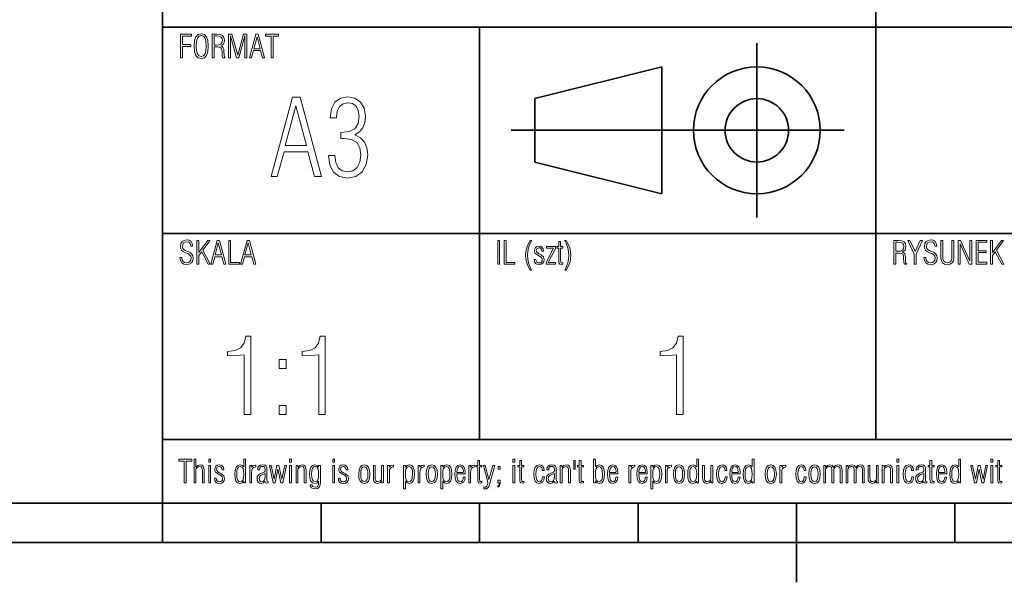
# Model space of a CAD drawing. Extents: x 0 to 420, y 0 to 297.
# Tile 2 of 7: x 211 to 273, y 5 to 40. Entities that reach past the tile are written whole.
import ezdxf

# ---------------------------------------------------------------- set-up
doc = ezdxf.new("R2010")
doc.units = 0

msp = doc.modelspace()

# ---------------------------------------------------------------- linework, layer by layer
at = {"color": 7, "lineweight": 35}
for p, q in [((220, 10), (220, 70)), ((265, 14), (265, 70)), ((220, 40), (385, 40)), ((240, 14), (240, 40)), ((257.5, 28), (257.5, 39)), ((243.5, 35.5), (251.5, 37.5)), ((251.5, 37.5), (251.5, 29.5)), ((243.5, 31.5), (243.5, 35.5)), ((242, 33.5), (263, 33.5)), ((251.5, 29.5), (243.5, 31.5)), ((220, 27), (385, 27)), ((220, 14), (385, 14)), ((10, 10), (410, 10)), ((220, 10), (220, 7.5)), ((220, 10), (410, 10)), ((230, 10), (230, 7.5)), ((240, 10), (240, 7.5)), ((250, 10), (250, 7.5)), ((260, 10), (260, 5)), ((270, 10), (270, 7.5)), ((110, 7.5), (310, 7.5))]:
    msp.add_line(p, q, dxfattribs=at)
at = {"color": 7, "lineweight": 13}
for points in [[(221.141, 38.061), (221.266, 38.061), (221.266, 38.788), (221.773, 38.788), (221.773, 38.903), (221.266, 38.903), (221.266, 39.444), (221.83, 39.444), (221.83, 39.561), (221.141, 39.561)], [(221.999, 38.812), (222.023, 38.468), (222.103, 38.224), (222.24, 38.077), (222.442, 38.031), (222.641, 38.077), (222.778, 38.222), (222.858, 38.466), (222.885, 38.812), (222.858, 39.156), (222.778, 39.398), (222.641, 39.543), (222.442, 39.591), (222.24, 39.543), (222.103, 39.398), (222.023, 39.154)], [(222.128, 38.812), (222.146, 39.102), (222.202, 39.309), (222.301, 39.434), (222.442, 39.477), (222.581, 39.434), (222.679, 39.309), (222.734, 39.102), (222.754, 38.812), (222.734, 38.52), (222.679, 38.313), (222.581, 38.188), (222.442, 38.148), (222.301, 38.188), (222.202, 38.313), (222.146, 38.52)], [(223.134, 38.061), (223.259, 38.061), (223.259, 38.76), (223.495, 38.76), (223.623, 38.742), (223.7, 38.685), (223.738, 38.585), (223.754, 38.436), (223.766, 38.194), (223.805, 38.061), (223.95, 38.061), (223.905, 38.132), (223.885, 38.226), (223.873, 38.49), (223.857, 38.613), (223.825, 38.707), (223.764, 38.776), (223.674, 38.82), (223.772, 38.874), (223.843, 38.953), (223.883, 39.056), (223.897, 39.187), (223.867, 39.354), (223.781, 39.47), (223.634, 39.539), (223.426, 39.561), (223.134, 39.561)], [(223.259, 38.87), (223.259, 39.45), (223.422, 39.45), (223.575, 39.434), (223.686, 39.386), (223.75, 39.299), (223.772, 39.172), (223.748, 39.028), (223.676, 38.933), (223.555, 38.885), (223.388, 38.87)], [(224.157, 38.061), (224.282, 38.061), (224.282, 39.454), (224.672, 38.061), (224.807, 38.061), (225.196, 39.454), (225.196, 38.061), (225.321, 38.061), (225.321, 39.561), (225.109, 39.561), (224.739, 38.236), (224.37, 39.561), (224.157, 39.561)], [(225.49, 38.061), (225.607, 38.061), (225.736, 38.532), (226.189, 38.532), (226.315, 38.061), (226.442, 38.061), (226.042, 39.561), (225.895, 39.561)], [(225.758, 38.647), (225.961, 39.396), (226.162, 38.647)], [(226.845, 38.061), (226.97, 38.061), (226.97, 39.44), (227.312, 39.44), (227.312, 39.561), (226.499, 39.561), (226.499, 39.44), (226.845, 39.44)], [(226.846, 30.584), (227.235, 30.584), (227.664, 32.154), (229.174, 32.154), (229.597, 30.584), (230.02, 30.584), (228.685, 35.584), (228.195, 35.584)], [(230.463, 31.906), (230.55, 31.302), (230.792, 30.852), (231.168, 30.584), (231.664, 30.49), (232.195, 30.584), (232.597, 30.872), (232.852, 31.336), (232.946, 31.946), (232.893, 32.396), (232.745, 32.758), (232.497, 33.027), (232.141, 33.215), (232.423, 33.403), (232.631, 33.664), (232.758, 33.993), (232.805, 34.389), (232.718, 34.893), (232.49, 35.275), (232.128, 35.523), (231.671, 35.611), (231.221, 35.523), (230.879, 35.268), (230.658, 34.852), (230.577, 34.295), (230.98, 34.295), (230.98, 34.315), (231.027, 34.711), (231.168, 35), (231.389, 35.174), (231.685, 35.242), (231.98, 35.181), (232.208, 35.013), (232.349, 34.745), (232.403, 34.389), (232.336, 33.926), (232.128, 33.604), (231.779, 33.416), (231.275, 33.356), (231.248, 33.356), (231.248, 32.987), (231.456, 32.993), (231.926, 32.926), (232.255, 32.732), (232.45, 32.403), (232.517, 31.933), (232.45, 31.483), (232.275, 31.148), (232.007, 30.94), (231.671, 30.872), (231.342, 30.94), (231.087, 31.134), (230.926, 31.463), (230.866, 31.906)], [(227.738, 32.537), (228.416, 35.034), (229.087, 32.537)], [(221.091, 25.488), (221.123, 25.289), (221.205, 25.146), (221.334, 25.059), (221.509, 25.029), (221.687, 25.059), (221.819, 25.142), (221.902, 25.272), (221.932, 25.45), (221.912, 25.587), (221.852, 25.697), (221.747, 25.786), (221.596, 25.86), (221.431, 25.925), (221.314, 26.009), (221.266, 26.094), (221.25, 26.197), (221.27, 26.307), (221.326, 26.396), (221.415, 26.452), (221.525, 26.474), (221.626, 26.456), (221.703, 26.404), (221.753, 26.319), (221.777, 26.203), (221.898, 26.203), (221.898, 26.213), (221.87, 26.372), (221.795, 26.491), (221.674, 26.565), (221.517, 26.591), (221.356, 26.561), (221.232, 26.481), (221.149, 26.358), (221.121, 26.203), (221.139, 26.06), (221.197, 25.947), (221.298, 25.856), (221.443, 25.782), (221.59, 25.723), (221.709, 25.659), (221.781, 25.566), (221.805, 25.45), (221.783, 25.321), (221.723, 25.226), (221.626, 25.168), (221.499, 25.148), (221.385, 25.17), (221.298, 25.234), (221.24, 25.341), (221.217, 25.488)], [(222.166, 25.061), (222.291, 25.061), (222.291, 25.603), (222.47, 25.846), (222.881, 25.061), (223.013, 25.061), (222.548, 25.951), (222.995, 26.561), (222.852, 26.561), (222.291, 25.792), (222.291, 26.561), (222.166, 26.561)], [(223.046, 25.061), (223.162, 25.061), (223.291, 25.532), (223.744, 25.532), (223.871, 25.061), (223.998, 25.061), (223.597, 26.561), (223.45, 26.561)], [(223.313, 25.647), (223.517, 26.396), (223.718, 25.647)], [(224.171, 25.061), (224.848, 25.061), (224.848, 25.174), (224.296, 25.174), (224.296, 26.561), (224.171, 26.561)], [(224.924, 25.061), (225.041, 25.061), (225.17, 25.532), (225.623, 25.532), (225.75, 25.061), (225.877, 25.061), (225.476, 26.561), (225.329, 26.561)], [(225.192, 25.647), (225.395, 26.396), (225.597, 25.647)], [(241.145, 25.061), (241.27, 25.061), (241.27, 26.561), (241.145, 26.561)], [(241.558, 25.061), (242.234, 25.061), (242.234, 25.174), (241.683, 25.174), (241.683, 26.561), (241.558, 26.561)], [(243.289, 24.679), (243.177, 24.914), (243.098, 25.146), (243.05, 25.383), (243.036, 25.621), (243.05, 25.856), (243.098, 26.092), (243.177, 26.328), (243.289, 26.561), (243.199, 26.561), (243.072, 26.33), (242.981, 26.094), (242.927, 25.858), (242.909, 25.621), (242.927, 25.381), (242.981, 25.144), (243.072, 24.91), (243.199, 24.679)], [(243.442, 25.361), (243.442, 25.351), (243.462, 25.212), (243.523, 25.111), (243.623, 25.051), (243.76, 25.029), (243.891, 25.053), (243.994, 25.113), (244.058, 25.212), (244.083, 25.339), (244.032, 25.514), (243.893, 25.639), (243.762, 25.705), (243.662, 25.768), (243.599, 25.836), (243.577, 25.929), (243.623, 26.05), (243.752, 26.094), (243.823, 26.08), (243.877, 26.042), (243.913, 25.977), (243.936, 25.889), (244.046, 25.889), (244.022, 26.021), (243.962, 26.118), (243.867, 26.174), (243.738, 26.195), (243.623, 26.174), (243.539, 26.118), (243.485, 26.034), (243.466, 25.927), (243.479, 25.818), (243.517, 25.74), (243.68, 25.625), (243.885, 25.504), (243.942, 25.434), (243.962, 25.337), (243.948, 25.252), (243.907, 25.188), (243.843, 25.148), (243.758, 25.134), (243.672, 25.148), (243.607, 25.19), (243.567, 25.262), (243.555, 25.361)], [(244.205, 25.061), (244.797, 25.061), (244.797, 25.166), (244.334, 25.166), (244.797, 26.05), (244.797, 26.166), (244.232, 26.166), (244.232, 26.064), (244.668, 26.064), (244.205, 25.166)], [(245.262, 25.055), (245.262, 25.146), (245.204, 25.14), (245.152, 25.148), (245.126, 25.176), (245.113, 25.303), (245.113, 26.068), (245.262, 26.068), (245.262, 26.166), (245.113, 26.166), (245.113, 26.479), (244.997, 26.479), (244.997, 26.166), (244.886, 26.166), (244.886, 26.068), (244.997, 26.068), (244.997, 25.327), (244.999, 25.2), (245.021, 25.111), (245.073, 25.061), (245.172, 25.045)], [(245.381, 24.679), (245.474, 24.679), (245.601, 24.912), (245.691, 25.144), (245.746, 25.381), (245.764, 25.621), (245.746, 25.858), (245.691, 26.094), (245.601, 26.33), (245.474, 26.561), (245.381, 26.561), (245.492, 26.328), (245.57, 26.092), (245.619, 25.856), (245.635, 25.621), (245.619, 25.383), (245.57, 25.146), (245.492, 24.912)], [(266.139, 25.061), (266.264, 25.061), (266.264, 25.76), (266.499, 25.76), (266.628, 25.742), (266.705, 25.685), (266.743, 25.585), (266.759, 25.436), (266.771, 25.194), (266.809, 25.061), (266.954, 25.061), (266.91, 25.132), (266.89, 25.226), (266.878, 25.49), (266.862, 25.613), (266.83, 25.707), (266.769, 25.776), (266.679, 25.82), (266.777, 25.874), (266.848, 25.953), (266.888, 26.056), (266.902, 26.187), (266.872, 26.354), (266.785, 26.47), (266.638, 26.539), (266.431, 26.561), (266.139, 26.561)], [(266.264, 25.87), (266.264, 26.45), (266.427, 26.45), (266.58, 26.434), (266.691, 26.386), (266.755, 26.299), (266.777, 26.172), (266.753, 26.028), (266.681, 25.933), (266.56, 25.885), (266.393, 25.87)], [(267.421, 25.061), (267.546, 25.061), (267.546, 25.701), (267.949, 26.561), (267.808, 26.561), (267.482, 25.854), (267.16, 26.561), (267.025, 26.561), (267.421, 25.701)], [(268.04, 25.488), (268.072, 25.289), (268.154, 25.146), (268.283, 25.059), (268.458, 25.029), (268.636, 25.059), (268.768, 25.142), (268.851, 25.272), (268.881, 25.45), (268.861, 25.587), (268.801, 25.697), (268.696, 25.786), (268.545, 25.86), (268.38, 25.925), (268.263, 26.009), (268.215, 26.094), (268.199, 26.197), (268.219, 26.307), (268.275, 26.396), (268.364, 26.452), (268.474, 26.474), (268.575, 26.456), (268.652, 26.404), (268.702, 26.319), (268.726, 26.203), (268.847, 26.203), (268.847, 26.213), (268.819, 26.372), (268.744, 26.491), (268.624, 26.565), (268.466, 26.591), (268.305, 26.561), (268.181, 26.481), (268.098, 26.358), (268.07, 26.203), (268.088, 26.06), (268.146, 25.947), (268.247, 25.856), (268.392, 25.782), (268.539, 25.723), (268.658, 25.659), (268.73, 25.566), (268.754, 25.45), (268.732, 25.321), (268.672, 25.226), (268.575, 25.168), (268.448, 25.148), (268.334, 25.17), (268.247, 25.234), (268.189, 25.341), (268.166, 25.488)], [(269.934, 26.561), (269.809, 26.561), (269.809, 25.482), (269.801, 25.369), (269.771, 25.277), (269.67, 25.18), (269.526, 25.146), (269.379, 25.18), (269.28, 25.277), (269.244, 25.395), (269.24, 25.55), (269.24, 26.561), (269.115, 26.561), (269.115, 25.458), (269.141, 25.272), (269.219, 25.138), (269.348, 25.059), (269.526, 25.031), (269.699, 25.059), (269.828, 25.138), (269.906, 25.272), (269.934, 25.458)], [(270.21, 25.061), (270.335, 25.061), (270.335, 26.344), (270.903, 25.061), (271.056, 25.061), (271.056, 26.561), (270.931, 26.561), (270.937, 25.252), (270.359, 26.561), (270.21, 26.561)], [(271.332, 25.061), (272.02, 25.061), (272.02, 25.178), (271.456, 25.178), (271.456, 25.788), (271.964, 25.788), (271.964, 25.903), (271.456, 25.903), (271.456, 26.444), (272.02, 26.444), (272.02, 26.561), (271.332, 26.561)], [(272.244, 25.061), (272.368, 25.061), (272.368, 25.603), (272.548, 25.846), (272.958, 25.061), (273.091, 25.061), (272.626, 25.951), (273.073, 26.561), (272.93, 26.561), (272.368, 25.792), (272.368, 26.561), (272.244, 26.561)], [(225.154, 15.584), (225.564, 15.584), (225.564, 20.51), (225.248, 20.51), (225.141, 20.074), (224.926, 19.785), (224.584, 19.611), (224.107, 19.55), (224.107, 19.295), (224.376, 19.289), (225.154, 19.349)], [(229.859, 15.584), (230.268, 15.584), (230.268, 20.51), (229.953, 20.51), (229.846, 20.074), (229.631, 19.785), (229.289, 19.611), (228.812, 19.55), (228.812, 19.295), (229.081, 19.289), (229.859, 19.349)], [(252.436, 15.584), (252.846, 15.584), (252.846, 20.51), (252.53, 20.51), (252.423, 20.074), (252.208, 19.785), (251.866, 19.611), (251.389, 19.55), (251.389, 19.295), (251.658, 19.289), (252.436, 19.349)], [(227.349, 18.49), (227.792, 18.49), (227.792, 19.047), (227.349, 19.047)], [(227.349, 15.584), (227.792, 15.584), (227.792, 16.141), (227.349, 16.141)], [(221.37, 11.268), (221.495, 11.268), (221.495, 12.647), (221.838, 12.647), (221.838, 12.768), (221.024, 12.768), (221.024, 12.647), (221.37, 12.647)], [(221.993, 11.268), (222.109, 11.268), (222.109, 12.112), (222.128, 12.174), (222.176, 12.235), (222.248, 12.277), (222.337, 12.295), (222.426, 12.277), (222.478, 12.224), (222.502, 12.136), (222.51, 12.013), (222.51, 11.268), (222.627, 11.268), (222.627, 12.051), (222.613, 12.204), (222.568, 12.313), (222.488, 12.38), (222.371, 12.402), (222.222, 12.365), (222.109, 12.263), (222.109, 12.768), (221.993, 12.768)], [(222.915, 12.577), (223.032, 12.577), (223.032, 12.768), (222.915, 12.768)], [(225.242, 12.768), (225.126, 12.768), (225.126, 12.271), (225.027, 12.371), (224.892, 12.406), (224.741, 12.367), (224.636, 12.259), (224.574, 12.073), (224.554, 11.818), (224.572, 11.56), (224.63, 11.379), (224.733, 11.272), (224.886, 11.238), (225.019, 11.272), (225.126, 11.383), (225.126, 11.268), (225.242, 11.268)], [(228.015, 12.577), (228.132, 12.577), (228.132, 12.768), (228.015, 12.768)], [(230.735, 12.577), (230.852, 12.577), (230.852, 12.768), (230.735, 12.768)], [(240.156, 11.262), (240.156, 11.353), (240.097, 11.347), (240.045, 11.355), (240.019, 11.383), (240.007, 11.51), (240.007, 12.275), (240.156, 12.275), (240.156, 12.373), (240.007, 12.373), (240.007, 12.686), (239.89, 12.686), (239.89, 12.373), (239.779, 12.373), (239.779, 12.275), (239.89, 12.275), (239.89, 11.534), (239.892, 11.407), (239.914, 11.318), (239.966, 11.268), (240.065, 11.252)], [(242.103, 12.577), (242.219, 12.577), (242.219, 12.768), (242.103, 12.768)], [(242.801, 11.262), (242.801, 11.353), (242.743, 11.347), (242.691, 11.355), (242.664, 11.383), (242.652, 11.51), (242.652, 12.275), (242.801, 12.275), (242.801, 12.373), (242.652, 12.373), (242.652, 12.686), (242.536, 12.686), (242.536, 12.373), (242.425, 12.373), (242.425, 12.275), (242.536, 12.275), (242.536, 11.534), (242.538, 11.407), (242.56, 11.318), (242.612, 11.268), (242.711, 11.252)], [(246.039, 12.678), (245.954, 12.678), (245.954, 12.134), (246.039, 12.134)], [(246.554, 11.262), (246.554, 11.353), (246.496, 11.347), (246.444, 11.355), (246.417, 11.383), (246.405, 11.51), (246.405, 12.275), (246.554, 12.275), (246.554, 12.373), (246.405, 12.373), (246.405, 12.686), (246.289, 12.686), (246.289, 12.373), (246.178, 12.373), (246.178, 12.275), (246.289, 12.275), (246.289, 11.534), (246.291, 11.407), (246.313, 11.318), (246.365, 11.268), (246.464, 11.252)], [(247.201, 11.268), (247.317, 11.268), (247.317, 11.383), (247.422, 11.272), (247.557, 11.238), (247.708, 11.272), (247.811, 11.379), (247.869, 11.56), (247.889, 11.818), (247.867, 12.073), (247.805, 12.259), (247.7, 12.367), (247.551, 12.406), (247.416, 12.371), (247.317, 12.271), (247.317, 12.768), (247.201, 12.768)], [(253.823, 12.768), (253.706, 12.768), (253.706, 12.271), (253.607, 12.371), (253.472, 12.406), (253.321, 12.367), (253.217, 12.259), (253.154, 12.073), (253.134, 11.818), (253.152, 11.56), (253.211, 11.379), (253.313, 11.272), (253.466, 11.238), (253.599, 11.272), (253.706, 11.383), (253.706, 11.268), (253.823, 11.268)], [(257.322, 12.768), (257.205, 12.768), (257.205, 12.271), (257.107, 12.371), (256.972, 12.406), (256.821, 12.367), (256.716, 12.259), (256.654, 12.073), (256.634, 11.818), (256.652, 11.56), (256.71, 11.379), (256.813, 11.272), (256.966, 11.238), (257.099, 11.272), (257.205, 11.383), (257.205, 11.268), (257.322, 11.268)], [(266.34, 12.577), (266.457, 12.577), (266.457, 12.768), (266.34, 12.768)], [(268.69, 11.262), (268.69, 11.353), (268.632, 11.347), (268.579, 11.355), (268.553, 11.383), (268.541, 11.51), (268.541, 12.275), (268.69, 12.275), (268.69, 12.373), (268.541, 12.373), (268.541, 12.686), (268.424, 12.686), (268.424, 12.373), (268.313, 12.373), (268.313, 12.275), (268.424, 12.275), (268.424, 11.534), (268.426, 11.407), (268.448, 11.318), (268.501, 11.268), (268.599, 11.252)], [(270.359, 12.768), (270.242, 12.768), (270.242, 12.271), (270.144, 12.371), (270.009, 12.406), (269.858, 12.367), (269.753, 12.259), (269.691, 12.073), (269.67, 11.818), (269.689, 11.56), (269.747, 11.379), (269.85, 11.272), (270.003, 11.238), (270.136, 11.272), (270.242, 11.383), (270.242, 11.268), (270.359, 11.268)], [(272.264, 12.577), (272.381, 12.577), (272.381, 12.768), (272.264, 12.768)], [(272.962, 11.262), (272.962, 11.353), (272.904, 11.347), (272.852, 11.355), (272.826, 11.383), (272.813, 11.51), (272.813, 12.275), (272.962, 12.275), (272.962, 12.373), (272.813, 12.373), (272.813, 12.686), (272.697, 12.686), (272.697, 12.373), (272.586, 12.373), (272.586, 12.275), (272.697, 12.275), (272.697, 11.534), (272.699, 11.407), (272.721, 11.318), (272.773, 11.268), (272.872, 11.252)], [(222.915, 11.268), (223.032, 11.268), (223.032, 12.373), (222.915, 12.373)], [(223.271, 11.568), (223.271, 11.558), (223.291, 11.419), (223.352, 11.318), (223.452, 11.258), (223.589, 11.236), (223.72, 11.26), (223.823, 11.32), (223.887, 11.419), (223.911, 11.546), (223.861, 11.721), (223.722, 11.846), (223.591, 11.912), (223.491, 11.975), (223.428, 12.043), (223.406, 12.136), (223.452, 12.257), (223.581, 12.301), (223.652, 12.287), (223.706, 12.249), (223.742, 12.184), (223.764, 12.096), (223.875, 12.096), (223.851, 12.229), (223.791, 12.325), (223.696, 12.382), (223.567, 12.402), (223.452, 12.382), (223.368, 12.325), (223.313, 12.241), (223.295, 12.134), (223.307, 12.025), (223.346, 11.947), (223.509, 11.832), (223.714, 11.711), (223.77, 11.641), (223.791, 11.544), (223.777, 11.459), (223.736, 11.395), (223.672, 11.355), (223.587, 11.341), (223.501, 11.355), (223.436, 11.397), (223.396, 11.469), (223.384, 11.568)], [(225.126, 11.822), (225.113, 11.608), (225.075, 11.457), (225.007, 11.367), (224.9, 11.339), (224.797, 11.367), (224.729, 11.455), (224.691, 11.604), (224.681, 11.818), (224.693, 12.029), (224.733, 12.178), (224.801, 12.269), (224.904, 12.299), (225.009, 12.269), (225.077, 12.18), (225.113, 12.031)], [(225.502, 11.268), (225.619, 11.268), (225.619, 11.908), (225.627, 12.069), (225.665, 12.18), (225.746, 12.245), (225.883, 12.271), (225.883, 12.39), (225.86, 12.39), (225.715, 12.355), (225.619, 12.253), (225.619, 12.373), (225.502, 12.373)], [(226.67, 11.264), (226.67, 11.351), (226.658, 11.351), (226.593, 11.379), (226.585, 11.473), (226.585, 12.13), (226.577, 12.231), (226.541, 12.315), (226.448, 12.378), (226.309, 12.4), (226.181, 12.38), (226.084, 12.323), (226.021, 12.237), (226.001, 12.124), (226.001, 12.1), (226.116, 12.1), (226.128, 12.188), (226.164, 12.255), (226.223, 12.293), (226.305, 12.307), (226.378, 12.297), (226.428, 12.267), (226.458, 12.214), (226.468, 12.138), (226.468, 12.045), (226.452, 11.983), (226.408, 11.945), (226.237, 11.882), (226.114, 11.824), (226.03, 11.751), (225.979, 11.661), (225.963, 11.542), (225.979, 11.413), (226.032, 11.316), (226.112, 11.258), (226.223, 11.236), (226.358, 11.266), (226.464, 11.349), (226.513, 11.276), (226.587, 11.254)], [(226.468, 11.86), (226.468, 11.677), (226.452, 11.528), (226.412, 11.423), (226.344, 11.361), (226.247, 11.341), (226.179, 11.353), (226.128, 11.393), (226.086, 11.542), (226.108, 11.649), (226.181, 11.727), (226.299, 11.792)], [(226.746, 12.373), (226.98, 11.268), (227.105, 11.268), (227.28, 12.132), (227.457, 11.268), (227.578, 11.268), (227.815, 12.373), (227.705, 12.373), (227.521, 11.494), (227.342, 12.373), (227.217, 12.373), (227.044, 11.494), (226.859, 12.373)], [(228.015, 11.268), (228.132, 11.268), (228.132, 12.373), (228.015, 12.373)], [(228.943, 11.268), (229.06, 11.268), (229.06, 12.051), (229.046, 12.204), (228.999, 12.313), (228.919, 12.38), (228.8, 12.402), (228.651, 12.365), (228.53, 12.253), (228.53, 12.373), (228.421, 12.373), (228.421, 11.268), (228.538, 11.268), (228.538, 12.112), (228.558, 12.174), (228.609, 12.235), (228.772, 12.295), (228.862, 12.277), (228.915, 12.222), (228.937, 12.134), (228.943, 12.013)], [(229.849, 11.367), (229.849, 11.28), (229.833, 11.155), (229.793, 11.067), (229.724, 11.012), (229.634, 10.992), (229.491, 11.033), (229.428, 11.143), (229.309, 11.143), (229.338, 11.039), (229.4, 10.958), (229.493, 10.906), (229.607, 10.886), (229.781, 10.914), (229.891, 10.996), (229.948, 11.139), (229.966, 11.343), (229.966, 12.371), (229.849, 12.371), (229.849, 12.257), (229.742, 12.365), (229.609, 12.402), (229.456, 12.365), (229.354, 12.259), (229.295, 12.078), (229.277, 11.822), (229.297, 11.564), (229.36, 11.379), (229.464, 11.27), (229.615, 11.234), (229.75, 11.268)], [(229.849, 11.818), (229.837, 11.606), (229.801, 11.457), (229.732, 11.369), (229.628, 11.341), (229.525, 11.369), (229.456, 11.459), (229.416, 11.608), (229.404, 11.822), (229.414, 12.033), (229.452, 12.182), (229.521, 12.271), (229.623, 12.301), (229.73, 12.271), (229.799, 12.18), (229.837, 12.029)], [(230.735, 11.268), (230.852, 11.268), (230.852, 12.373), (230.735, 12.373)], [(231.091, 11.568), (231.091, 11.558), (231.111, 11.419), (231.172, 11.318), (231.272, 11.258), (231.409, 11.236), (231.54, 11.26), (231.643, 11.32), (231.707, 11.419), (231.732, 11.546), (231.681, 11.721), (231.542, 11.846), (231.411, 11.912), (231.311, 11.975), (231.248, 12.043), (231.226, 12.136), (231.272, 12.257), (231.401, 12.301), (231.472, 12.287), (231.526, 12.249), (231.562, 12.184), (231.585, 12.096), (231.695, 12.096), (231.671, 12.229), (231.611, 12.325), (231.516, 12.382), (231.387, 12.402), (231.272, 12.382), (231.188, 12.325), (231.134, 12.241), (231.115, 12.134), (231.128, 12.025), (231.166, 11.947), (231.329, 11.832), (231.534, 11.711), (231.591, 11.641), (231.611, 11.544), (231.597, 11.459), (231.556, 11.395), (231.492, 11.355), (231.407, 11.341), (231.321, 11.355), (231.256, 11.397), (231.216, 11.469), (231.204, 11.568)], [(232.374, 11.818), (232.394, 11.562), (232.46, 11.381), (232.571, 11.272), (232.728, 11.238), (232.883, 11.272), (232.994, 11.381), (233.06, 11.562), (233.083, 11.818), (233.058, 12.071), (232.992, 12.253), (232.881, 12.361), (232.728, 12.4), (232.573, 12.361), (232.462, 12.253), (232.396, 12.071)], [(232.501, 11.818), (232.515, 12.023), (232.557, 12.172), (232.63, 12.261), (232.728, 12.291), (232.827, 12.261), (232.897, 12.172), (232.942, 12.023), (232.958, 11.818), (232.942, 11.61), (232.897, 11.463), (232.825, 11.373), (232.728, 11.345), (232.63, 11.373), (232.557, 11.463), (232.515, 11.61)], [(233.419, 12.373), (233.302, 12.373), (233.302, 11.588), (233.314, 11.435), (233.36, 11.327), (233.441, 11.262), (233.562, 11.24), (233.709, 11.274), (233.832, 11.389), (233.832, 11.268), (233.94, 11.268), (233.94, 12.373), (233.823, 12.373), (233.823, 11.53), (233.801, 11.465), (233.751, 11.405), (233.59, 11.347), (233.497, 11.363), (233.447, 11.417), (233.423, 11.504), (233.419, 11.627)], [(234.194, 11.268), (234.311, 11.268), (234.311, 11.908), (234.319, 12.069), (234.357, 12.18), (234.438, 12.245), (234.574, 12.271), (234.574, 12.39), (234.552, 12.39), (234.407, 12.355), (234.311, 12.253), (234.311, 12.373), (234.194, 12.373)], [(235.211, 10.886), (235.328, 10.886), (235.328, 11.367), (235.426, 11.268), (235.561, 11.234), (235.71, 11.27), (235.815, 11.379), (235.877, 11.564), (235.899, 11.822), (235.879, 12.078), (235.821, 12.259), (235.718, 12.363), (235.567, 12.4), (235.432, 12.363), (235.328, 12.255), (235.328, 12.373), (235.211, 12.373)], [(235.328, 11.816), (235.338, 12.027), (235.376, 12.178), (235.444, 12.269), (235.553, 12.299), (235.654, 12.269), (235.722, 12.18), (235.76, 12.031), (235.772, 11.822), (235.758, 11.608), (235.718, 11.459), (235.65, 11.369), (235.549, 11.341), (235.442, 11.369), (235.374, 11.457), (235.338, 11.606)], [(236.123, 11.268), (236.24, 11.268), (236.24, 11.908), (236.248, 12.069), (236.286, 12.18), (236.366, 12.245), (236.503, 12.271), (236.503, 12.39), (236.481, 12.39), (236.336, 12.355), (236.24, 12.253), (236.24, 12.373), (236.123, 12.373)], [(236.632, 11.818), (236.652, 11.562), (236.719, 11.381), (236.83, 11.272), (236.987, 11.238), (237.142, 11.272), (237.252, 11.381), (237.319, 11.562), (237.341, 11.818), (237.317, 12.071), (237.25, 12.253), (237.14, 12.361), (236.987, 12.4), (236.832, 12.361), (236.721, 12.253), (236.654, 12.071)], [(236.759, 11.818), (236.773, 12.023), (236.815, 12.172), (236.888, 12.261), (236.987, 12.291), (237.085, 12.261), (237.156, 12.172), (237.2, 12.023), (237.216, 11.818), (237.2, 11.61), (237.156, 11.463), (237.083, 11.373), (236.987, 11.345), (236.888, 11.373), (236.815, 11.463), (236.773, 11.61)], [(237.568, 10.886), (237.685, 10.886), (237.685, 11.367), (237.784, 11.268), (237.919, 11.234), (238.068, 11.27), (238.172, 11.379), (238.235, 11.564), (238.257, 11.822), (238.237, 12.078), (238.179, 12.259), (238.076, 12.363), (237.925, 12.4), (237.79, 12.363), (237.685, 12.255), (237.685, 12.373), (237.568, 12.373)], [(237.685, 11.816), (237.695, 12.027), (237.734, 12.178), (237.802, 12.269), (237.911, 12.299), (238.011, 12.269), (238.08, 12.18), (238.118, 12.031), (238.13, 11.822), (238.116, 11.608), (238.076, 11.459), (238.007, 11.369), (237.907, 11.341), (237.8, 11.369), (237.732, 11.457), (237.695, 11.606)], [(239.095, 11.622), (238.976, 11.622), (238.958, 11.5), (238.917, 11.413), (238.855, 11.359), (238.774, 11.343), (238.686, 11.369), (238.623, 11.447), (238.587, 11.58), (238.575, 11.767), (238.575, 11.83), (239.101, 11.83), (239.101, 11.922), (239.079, 12.13), (239.018, 12.279), (238.919, 12.369), (238.785, 12.4), (238.634, 12.363), (238.529, 12.255), (238.466, 12.073), (238.448, 11.818), (238.466, 11.56), (238.527, 11.379), (238.628, 11.272), (238.774, 11.238), (238.903, 11.264), (239, 11.335), (239.064, 11.453)], [(238.575, 11.929), (238.575, 11.939), (238.587, 12.094), (238.628, 12.206), (238.692, 12.273), (238.783, 12.297), (238.865, 12.275), (238.926, 12.214), (238.966, 12.114), (238.98, 11.977), (238.978, 11.929)], [(239.322, 11.268), (239.439, 11.268), (239.439, 11.908), (239.447, 12.069), (239.485, 12.18), (239.566, 12.245), (239.703, 12.271), (239.703, 12.39), (239.681, 12.39), (239.536, 12.355), (239.439, 12.253), (239.439, 12.373), (239.322, 12.373)], [(240.625, 11.171), (240.957, 12.373), (240.836, 12.373), (240.593, 11.484), (240.363, 12.373), (240.244, 12.373), (240.5, 11.393), (240.522, 11.264), (240.508, 11.151), (240.468, 11.063), (240.405, 11.008), (240.323, 10.988), (240.262, 10.996), (240.262, 10.894), (240.339, 10.884), (240.446, 10.902), (240.524, 10.952), (240.579, 11.043)], [(241.166, 12.14), (241.299, 12.14), (241.299, 12.307), (241.166, 12.307)], [(242.103, 11.268), (242.219, 11.268), (242.219, 12.373), (242.103, 12.373)], [(244.09, 11.645), (243.971, 11.645), (243.951, 11.514), (243.911, 11.421), (243.85, 11.363), (243.776, 11.345), (243.685, 11.375), (243.619, 11.465), (243.574, 11.614), (243.56, 11.82), (243.574, 12.025), (243.617, 12.174), (243.685, 12.263), (243.78, 12.295), (243.848, 12.279), (243.907, 12.233), (243.945, 12.158), (243.963, 12.059), (244.078, 12.059), (244.05, 12.202), (243.989, 12.311), (243.895, 12.378), (243.776, 12.402), (243.627, 12.363), (243.52, 12.255), (243.456, 12.073), (243.436, 11.82), (243.456, 11.566), (243.52, 11.383), (243.625, 11.274), (243.77, 11.238), (243.897, 11.264), (243.993, 11.341), (244.058, 11.467)], [(244.923, 11.264), (244.923, 11.351), (244.911, 11.351), (244.847, 11.379), (244.839, 11.473), (244.839, 12.13), (244.831, 12.231), (244.795, 12.315), (244.702, 12.378), (244.563, 12.4), (244.434, 12.38), (244.338, 12.323), (244.275, 12.237), (244.255, 12.124), (244.255, 12.1), (244.37, 12.1), (244.382, 12.188), (244.418, 12.255), (244.477, 12.293), (244.559, 12.307), (244.632, 12.297), (244.682, 12.267), (244.712, 12.214), (244.722, 12.138), (244.722, 12.045), (244.706, 11.983), (244.662, 11.945), (244.491, 11.882), (244.368, 11.824), (244.283, 11.751), (244.233, 11.661), (244.217, 11.542), (244.233, 11.413), (244.285, 11.316), (244.366, 11.258), (244.477, 11.236), (244.611, 11.266), (244.718, 11.349), (244.766, 11.276), (244.841, 11.254)], [(244.722, 11.86), (244.722, 11.677), (244.706, 11.528), (244.666, 11.423), (244.597, 11.361), (244.501, 11.341), (244.432, 11.353), (244.382, 11.393), (244.34, 11.542), (244.362, 11.649), (244.434, 11.727), (244.553, 11.792)], [(245.616, 11.268), (245.733, 11.268), (245.733, 12.051), (245.719, 12.204), (245.672, 12.313), (245.592, 12.38), (245.473, 12.402), (245.324, 12.365), (245.203, 12.253), (245.203, 12.373), (245.095, 12.373), (245.095, 11.268), (245.211, 11.268), (245.211, 12.112), (245.232, 12.174), (245.282, 12.235), (245.445, 12.295), (245.536, 12.277), (245.588, 12.222), (245.61, 12.134), (245.616, 12.013)], [(247.317, 11.822), (247.328, 12.031), (247.364, 12.18), (247.432, 12.269), (247.539, 12.299), (247.64, 12.269), (247.708, 12.178), (247.748, 12.029), (247.762, 11.818), (247.75, 11.604), (247.712, 11.455), (247.644, 11.367), (247.543, 11.339), (247.434, 11.367), (247.366, 11.457), (247.328, 11.608)], [(248.727, 11.622), (248.608, 11.622), (248.59, 11.5), (248.55, 11.413), (248.487, 11.359), (248.407, 11.343), (248.318, 11.369), (248.256, 11.447), (248.219, 11.58), (248.207, 11.767), (248.207, 11.83), (248.733, 11.83), (248.733, 11.922), (248.711, 12.13), (248.65, 12.279), (248.552, 12.369), (248.417, 12.4), (248.266, 12.363), (248.161, 12.255), (248.099, 12.073), (248.081, 11.818), (248.099, 11.56), (248.159, 11.379), (248.26, 11.272), (248.407, 11.238), (248.536, 11.264), (248.632, 11.335), (248.697, 11.453)], [(248.207, 11.929), (248.207, 11.939), (248.219, 12.094), (248.26, 12.206), (248.324, 12.273), (248.415, 12.297), (248.497, 12.275), (248.558, 12.214), (248.598, 12.114), (248.612, 11.977), (248.61, 11.929)], [(249.426, 11.268), (249.542, 11.268), (249.542, 11.908), (249.55, 12.069), (249.589, 12.18), (249.669, 12.245), (249.806, 12.271), (249.806, 12.39), (249.784, 12.39), (249.639, 12.355), (249.542, 12.253), (249.542, 12.373), (249.426, 12.373)], [(250.581, 11.622), (250.462, 11.622), (250.444, 11.5), (250.404, 11.413), (250.342, 11.359), (250.261, 11.343), (250.172, 11.369), (250.11, 11.447), (250.074, 11.58), (250.062, 11.767), (250.062, 11.83), (250.587, 11.83), (250.587, 11.922), (250.565, 12.13), (250.505, 12.279), (250.406, 12.369), (250.271, 12.4), (250.12, 12.363), (250.015, 12.255), (249.953, 12.073), (249.935, 11.818), (249.953, 11.56), (250.013, 11.379), (250.114, 11.272), (250.261, 11.238), (250.39, 11.264), (250.487, 11.335), (250.551, 11.453)], [(250.062, 11.929), (250.062, 11.939), (250.074, 12.094), (250.114, 12.206), (250.179, 12.273), (250.269, 12.297), (250.352, 12.275), (250.412, 12.214), (250.452, 12.114), (250.466, 11.977), (250.464, 11.929)], [(250.813, 10.886), (250.93, 10.886), (250.93, 11.367), (251.028, 11.268), (251.163, 11.234), (251.312, 11.27), (251.417, 11.379), (251.479, 11.564), (251.501, 11.822), (251.481, 12.078), (251.423, 12.259), (251.32, 12.363), (251.169, 12.4), (251.034, 12.363), (250.93, 12.255), (250.93, 12.373), (250.813, 12.373)], [(250.93, 11.816), (250.94, 12.027), (250.978, 12.178), (251.046, 12.269), (251.155, 12.299), (251.256, 12.269), (251.324, 12.18), (251.362, 12.031), (251.374, 11.822), (251.36, 11.608), (251.32, 11.459), (251.252, 11.369), (251.151, 11.341), (251.044, 11.369), (250.976, 11.457), (250.94, 11.606)], [(251.725, 11.268), (251.842, 11.268), (251.842, 11.908), (251.85, 12.069), (251.888, 12.18), (251.968, 12.245), (252.105, 12.271), (252.105, 12.39), (252.083, 12.39), (251.938, 12.355), (251.842, 12.253), (251.842, 12.373), (251.725, 12.373)], [(252.234, 11.818), (252.254, 11.562), (252.321, 11.381), (252.432, 11.272), (252.589, 11.238), (252.744, 11.272), (252.854, 11.381), (252.921, 11.562), (252.943, 11.818), (252.919, 12.071), (252.852, 12.253), (252.742, 12.361), (252.589, 12.4), (252.434, 12.361), (252.323, 12.253), (252.256, 12.071)], [(252.361, 11.818), (252.375, 12.023), (252.417, 12.172), (252.49, 12.261), (252.589, 12.291), (252.687, 12.261), (252.758, 12.172), (252.802, 12.023), (252.818, 11.818), (252.802, 11.61), (252.758, 11.463), (252.685, 11.373), (252.589, 11.345), (252.49, 11.373), (252.417, 11.463), (252.375, 11.61)], [(253.706, 11.822), (253.694, 11.608), (253.656, 11.457), (253.587, 11.367), (253.481, 11.339), (253.378, 11.367), (253.309, 11.455), (253.271, 11.604), (253.261, 11.818), (253.273, 12.029), (253.313, 12.178), (253.382, 12.269), (253.485, 12.299), (253.589, 12.269), (253.658, 12.18), (253.694, 12.031)], [(254.195, 12.373), (254.079, 12.373), (254.079, 11.588), (254.091, 11.435), (254.137, 11.327), (254.217, 11.262), (254.338, 11.24), (254.485, 11.274), (254.608, 11.389), (254.608, 11.268), (254.717, 11.268), (254.717, 12.373), (254.6, 12.373), (254.6, 11.53), (254.578, 11.465), (254.528, 11.405), (254.366, 11.347), (254.274, 11.363), (254.223, 11.417), (254.199, 11.504), (254.195, 11.627)], [(255.617, 11.645), (255.498, 11.645), (255.478, 11.514), (255.438, 11.421), (255.377, 11.363), (255.303, 11.345), (255.212, 11.375), (255.146, 11.465), (255.101, 11.614), (255.087, 11.82), (255.101, 12.025), (255.144, 12.174), (255.212, 12.263), (255.307, 12.295), (255.375, 12.279), (255.434, 12.233), (255.472, 12.158), (255.49, 12.059), (255.605, 12.059), (255.577, 12.202), (255.516, 12.311), (255.421, 12.378), (255.303, 12.402), (255.154, 12.363), (255.047, 12.255), (254.983, 12.073), (254.962, 11.82), (254.983, 11.566), (255.047, 11.383), (255.152, 11.274), (255.297, 11.238), (255.423, 11.264), (255.52, 11.341), (255.585, 11.467)], [(256.438, 11.622), (256.319, 11.622), (256.301, 11.5), (256.261, 11.413), (256.199, 11.359), (256.118, 11.343), (256.03, 11.369), (255.967, 11.447), (255.931, 11.58), (255.919, 11.767), (255.919, 11.83), (256.444, 11.83), (256.444, 11.922), (256.422, 12.13), (256.362, 12.279), (256.263, 12.369), (256.128, 12.4), (255.977, 12.363), (255.872, 12.255), (255.81, 12.073), (255.792, 11.818), (255.81, 11.56), (255.87, 11.379), (255.971, 11.272), (256.118, 11.238), (256.247, 11.264), (256.344, 11.335), (256.408, 11.453)], [(255.919, 11.929), (255.919, 11.939), (255.931, 12.094), (255.971, 12.206), (256.036, 12.273), (256.126, 12.297), (256.209, 12.275), (256.269, 12.214), (256.309, 12.114), (256.323, 11.977), (256.321, 11.929)], [(257.205, 11.822), (257.193, 11.608), (257.155, 11.457), (257.087, 11.367), (256.98, 11.339), (256.877, 11.367), (256.809, 11.455), (256.77, 11.604), (256.76, 11.818), (256.772, 12.029), (256.813, 12.178), (256.881, 12.269), (256.984, 12.299), (257.089, 12.269), (257.157, 12.18), (257.193, 12.031)], [(258.021, 11.818), (258.041, 11.562), (258.107, 11.381), (258.218, 11.272), (258.375, 11.238), (258.53, 11.272), (258.641, 11.381), (258.707, 11.562), (258.73, 11.818), (258.705, 12.071), (258.639, 12.253), (258.528, 12.361), (258.375, 12.4), (258.22, 12.361), (258.109, 12.253), (258.043, 12.071)], [(258.148, 11.818), (258.162, 12.023), (258.204, 12.172), (258.277, 12.261), (258.375, 12.291), (258.474, 12.261), (258.544, 12.172), (258.589, 12.023), (258.605, 11.818), (258.589, 11.61), (258.544, 11.463), (258.472, 11.373), (258.375, 11.345), (258.277, 11.373), (258.204, 11.463), (258.162, 11.61)], [(258.953, 11.268), (259.07, 11.268), (259.07, 11.908), (259.078, 12.069), (259.116, 12.18), (259.197, 12.245), (259.334, 12.271), (259.334, 12.39), (259.311, 12.39), (259.166, 12.355), (259.07, 12.253), (259.07, 12.373), (258.953, 12.373)], [(260.612, 11.645), (260.493, 11.645), (260.473, 11.514), (260.433, 11.421), (260.372, 11.363), (260.298, 11.345), (260.207, 11.375), (260.141, 11.465), (260.097, 11.614), (260.083, 11.82), (260.097, 12.025), (260.139, 12.174), (260.207, 12.263), (260.302, 12.295), (260.37, 12.279), (260.429, 12.233), (260.467, 12.158), (260.485, 12.059), (260.6, 12.059), (260.572, 12.202), (260.511, 12.311), (260.417, 12.378), (260.298, 12.402), (260.149, 12.363), (260.042, 12.255), (259.978, 12.073), (259.958, 11.82), (259.978, 11.566), (260.042, 11.383), (260.147, 11.274), (260.292, 11.238), (260.419, 11.264), (260.515, 11.341), (260.58, 11.467)], [(260.787, 11.818), (260.807, 11.562), (260.874, 11.381), (260.985, 11.272), (261.142, 11.238), (261.297, 11.272), (261.407, 11.381), (261.474, 11.562), (261.496, 11.818), (261.472, 12.071), (261.405, 12.253), (261.295, 12.361), (261.142, 12.4), (260.987, 12.361), (260.876, 12.253), (260.809, 12.071)], [(260.914, 11.818), (260.928, 12.023), (260.97, 12.172), (261.043, 12.261), (261.142, 12.291), (261.24, 12.261), (261.311, 12.172), (261.355, 12.023), (261.371, 11.818), (261.355, 11.61), (261.311, 11.463), (261.238, 11.373), (261.142, 11.345), (261.043, 11.373), (260.97, 11.463), (260.928, 11.61)], [(261.723, 11.268), (261.84, 11.268), (261.84, 12.114), (261.858, 12.174), (261.909, 12.233), (261.981, 12.275), (262.07, 12.293), (262.164, 12.273), (262.215, 12.22), (262.235, 12.132), (262.241, 12.013), (262.241, 11.268), (262.358, 11.268), (262.358, 12.12), (262.376, 12.176), (262.426, 12.233), (262.499, 12.275), (262.587, 12.293), (262.682, 12.273), (262.732, 12.218), (262.752, 12.132), (262.758, 12.013), (262.758, 11.268), (262.875, 11.268), (262.875, 12.051), (262.861, 12.204), (262.817, 12.313), (262.736, 12.38), (262.619, 12.402), (262.464, 12.361), (262.34, 12.245), (262.249, 12.359), (262.102, 12.402), (261.951, 12.363), (261.828, 12.253), (261.828, 12.373), (261.723, 12.373)], [(263.127, 11.268), (263.244, 11.268), (263.244, 12.114), (263.262, 12.174), (263.312, 12.233), (263.385, 12.275), (263.473, 12.293), (263.568, 12.273), (263.618, 12.22), (263.638, 12.132), (263.644, 12.013), (263.644, 11.268), (263.761, 11.268), (263.761, 12.12), (263.779, 12.176), (263.83, 12.233), (263.902, 12.275), (263.991, 12.293), (264.085, 12.273), (264.136, 12.218), (264.156, 12.132), (264.162, 12.013), (264.162, 11.268), (264.279, 11.268), (264.279, 12.051), (264.264, 12.204), (264.22, 12.313), (264.14, 12.38), (264.023, 12.402), (263.868, 12.361), (263.743, 12.245), (263.652, 12.359), (263.505, 12.402), (263.354, 12.363), (263.232, 12.253), (263.232, 12.373), (263.127, 12.373)], [(264.639, 12.373), (264.522, 12.373), (264.522, 11.588), (264.534, 11.435), (264.581, 11.327), (264.661, 11.262), (264.782, 11.24), (264.929, 11.274), (265.052, 11.389), (265.052, 11.268), (265.16, 11.268), (265.16, 12.373), (265.044, 12.373), (265.044, 11.53), (265.021, 11.465), (264.971, 11.405), (264.81, 11.347), (264.717, 11.363), (264.667, 11.417), (264.643, 11.504), (264.639, 11.627)], [(265.936, 11.268), (266.052, 11.268), (266.052, 12.051), (266.038, 12.204), (265.992, 12.313), (265.911, 12.38), (265.793, 12.402), (265.644, 12.365), (265.523, 12.253), (265.523, 12.373), (265.414, 12.373), (265.414, 11.268), (265.531, 11.268), (265.531, 12.112), (265.551, 12.174), (265.601, 12.235), (265.764, 12.295), (265.855, 12.277), (265.907, 12.222), (265.93, 12.134), (265.936, 12.013)], [(266.34, 11.268), (266.457, 11.268), (266.457, 12.373), (266.34, 12.373)], [(267.393, 11.645), (267.275, 11.645), (267.254, 11.514), (267.214, 11.421), (267.154, 11.363), (267.079, 11.345), (266.989, 11.375), (266.922, 11.465), (266.878, 11.614), (266.864, 11.82), (266.878, 12.025), (266.92, 12.174), (266.989, 12.263), (267.083, 12.295), (267.152, 12.279), (267.21, 12.233), (267.248, 12.158), (267.266, 12.059), (267.381, 12.059), (267.353, 12.202), (267.293, 12.311), (267.198, 12.378), (267.079, 12.402), (266.93, 12.363), (266.823, 12.255), (266.759, 12.073), (266.739, 11.82), (266.759, 11.566), (266.823, 11.383), (266.928, 11.274), (267.073, 11.238), (267.2, 11.264), (267.297, 11.341), (267.361, 11.467)], [(268.227, 11.264), (268.227, 11.351), (268.215, 11.351), (268.15, 11.379), (268.142, 11.473), (268.142, 12.13), (268.134, 12.231), (268.098, 12.315), (268.005, 12.378), (267.866, 12.4), (267.738, 12.38), (267.641, 12.323), (267.579, 12.237), (267.558, 12.124), (267.558, 12.1), (267.673, 12.1), (267.685, 12.188), (267.721, 12.255), (267.78, 12.293), (267.862, 12.307), (267.935, 12.297), (267.985, 12.267), (268.015, 12.214), (268.026, 12.138), (268.026, 12.045), (268.009, 11.983), (267.965, 11.945), (267.794, 11.882), (267.671, 11.824), (267.587, 11.751), (267.536, 11.661), (267.52, 11.542), (267.536, 11.413), (267.589, 11.316), (267.669, 11.258), (267.78, 11.236), (267.915, 11.266), (268.021, 11.349), (268.07, 11.276), (268.144, 11.254)], [(268.026, 11.86), (268.026, 11.677), (268.009, 11.528), (267.969, 11.423), (267.901, 11.361), (267.804, 11.341), (267.736, 11.353), (267.685, 11.393), (267.643, 11.542), (267.665, 11.649), (267.738, 11.727), (267.856, 11.792)], [(269.475, 11.622), (269.356, 11.622), (269.338, 11.5), (269.298, 11.413), (269.236, 11.359), (269.155, 11.343), (269.066, 11.369), (269.004, 11.447), (268.968, 11.58), (268.956, 11.767), (268.956, 11.83), (269.481, 11.83), (269.481, 11.922), (269.459, 12.13), (269.399, 12.279), (269.3, 12.369), (269.165, 12.4), (269.014, 12.363), (268.909, 12.255), (268.847, 12.073), (268.829, 11.818), (268.847, 11.56), (268.907, 11.379), (269.008, 11.272), (269.155, 11.238), (269.284, 11.264), (269.381, 11.335), (269.445, 11.453)], [(268.956, 11.929), (268.956, 11.939), (268.968, 12.094), (269.008, 12.206), (269.072, 12.273), (269.163, 12.297), (269.246, 12.275), (269.306, 12.214), (269.346, 12.114), (269.36, 11.977), (269.358, 11.929)], [(270.242, 11.822), (270.23, 11.608), (270.192, 11.457), (270.123, 11.367), (270.017, 11.339), (269.914, 11.367), (269.846, 11.455), (269.807, 11.604), (269.797, 11.818), (269.809, 12.029), (269.85, 12.178), (269.918, 12.269), (270.021, 12.299), (270.125, 12.269), (270.194, 12.18), (270.23, 12.031)], [(270.995, 12.373), (271.229, 11.268), (271.354, 11.268), (271.529, 12.132), (271.706, 11.268), (271.827, 11.268), (272.064, 12.373), (271.954, 12.373), (271.77, 11.494), (271.591, 12.373), (271.466, 12.373), (271.293, 11.494), (271.108, 12.373)], [(272.264, 11.268), (272.381, 11.268), (272.381, 12.373), (272.264, 12.373)], [(241.16, 11.268), (241.231, 11.268), (241.233, 11.226), (241.217, 11.131), (241.164, 11.069), (241.164, 10.99), (241.267, 11.087), (241.299, 11.268), (241.299, 11.445), (241.16, 11.445)]]:
    msp.add_lwpolyline(points, close=True, dxfattribs=at)
at = {"color": 7, "lineweight": 35}
for radius in [4, 2]:
    msp.add_circle((257.5, 33.5), radius, dxfattribs=at)

doc.saveas('drawing.dxf')
